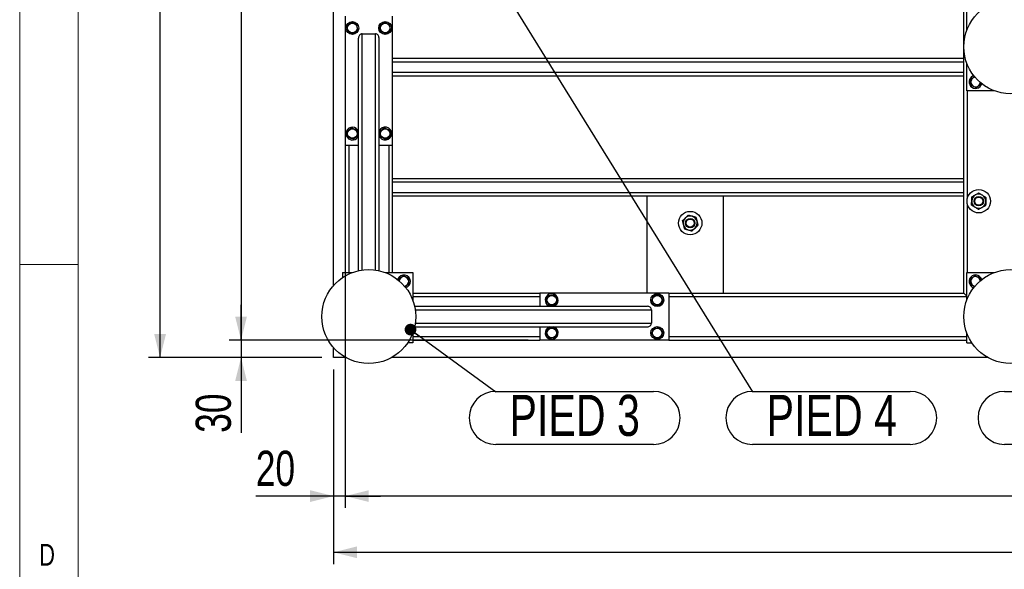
# Model space of a CAD drawing. Header units: millimetres. Extents: x 5 to 589, y 5 to 415.
# Tile 18 of 115: x 5 to 89, y 234 to 281. Entities that reach past the tile are written whole.
import ezdxf

# ---------------------------------------------------------------- set-up
doc = ezdxf.new("R2010")
doc.units = ezdxf.units.MM
doc.layers.add('COTES', color=1, linetype='Continuous')
doc.layers.add('NOTES', color=6, linetype='Continuous')
doc.layers.add('TRAIT-FORT', color=4, linetype='Continuous', lineweight=25)
doc.styles.add('SLDTEXTSTYLE0', font='TXT', dxfattribs={"width": 0.75})
doc.dimstyles.new('SLDDIMSTYLE0', dxfattribs={"dimtxt": 3, "dimasz": 2, "dimexe": 0, "dimexo": 0.0625, "dimgap": 0.75, "dimtad": 1, "dimlfac": 20, "dimrnd": 1e-09, "dimzin": 12, "dimdsep": 46, "dimtxsty": 'SLDTEXTSTYLE0', "dimsah": 1, "dimcen": 0.09, "dimadec": 0, "dimazin": 3, "dimtfac": 1, "dimtofl": 0, "dimtmove": 0, "dimatfit": 3, "dimfxl": 1, "dimfrac": 2, "dimtolj": 1, "dimtzin": 12, "dimarcsym": 0})
doc.dimstyles.new('SLDDIMSTYLE1', dxfattribs={"dimtxt": 3, "dimasz": 2, "dimexe": 0, "dimexo": 0.0625, "dimgap": 0.75, "dimtad": 1, "dimlfac": 20, "dimrnd": 1e-09, "dimzin": 12, "dimdsep": 46, "dimtxsty": 'SLDTEXTSTYLE0', "dimsah": 1, "dimcen": 0.09, "dimadec": 0, "dimazin": 3, "dimtfac": 1, "dimtmove": 0, "dimatfit": 0, "dimfxl": 1, "dimfrac": 2, "dimtolj": 1, "dimtzin": 12, "dimarcsym": 0})
doc.dimstyles.new('SLDDIMSTYLE3', dxfattribs={"dimtxt": 0.18, "dimasz": 1, "dimexe": 0, "dimexo": 0.0625, "dimgap": 0, "dimtad": 0, "dimtih": 1, "dimtoh": 1, "dimdec": 0, "dimrnd": 1e-09, "dimzin": 0, "dimdsep": 46, "dimtxsty": 'Standard', "dimblk1": 'DOT', "dimblk2": 'DOT', "dimsah": 1, "dimcen": 0.09, "dimadec": 0, "dimazin": 0, "dimtfac": 1, "dimtdec": 0, "dimtofl": 0, "dimtmove": 0, "dimatfit": 3, "dimldrblk": 'DOT', "dimfxl": 1, "dimfrac": 2, "dimtolj": 1, "dimtzin": 0, "dimarcsym": 0})

# ---------------------------------------------------------------- blocks, each defined once
blk = doc.blocks.new('_D_6')
at = {"layer": 'COTES', "color": 1, "transparency": 16777216}
for p, q in [((31.77, 397.052), (22.877, 397.052)), ((23.877, 397.052), (23.877, 253.552)), ((48.37, 253.552), (22.877, 253.552))]:
    blk.add_line(p, q, dxfattribs=at)
for points in [[(23.877, 397.052), (23.377, 395.052), (24.377, 395.052)], [(23.877, 253.552), (24.377, 255.552), (23.377, 255.552)]]:
    blk.add_solid(points, dxfattribs=at)
at = {"layer": 'COTES', "color": 1, "transparency": 16777216, "char_height": 3, "attachment_point": 1, "rotation": 90, "style": 'SLDTEXTSTYLE0'}
for s, insert in [('Cadre', (20.009, 324.042)), ('2870', (20.009, 314.05))]:
    blk.add_mtext(s, dxfattribs=dict(at, insert=insert))
blk = doc.blocks.new('_D_7')
at = {"layer": 'COTES', "color": 1, "transparency": 16777216}
for p, q in [((30.77, 398.552), (15.973, 398.552)), ((16.973, 252.052), (16.973, 398.552)), ((30.77, 252.052), (15.973, 252.052))]:
    blk.add_line(p, q, dxfattribs=at)
for points in [[(16.973, 398.552), (16.473, 396.552), (17.473, 396.552)], [(16.973, 252.052), (17.473, 254.052), (16.473, 254.052)]]:
    blk.add_solid(points, dxfattribs=at)
at = {"layer": 'COTES', "color": 1, "transparency": 16777216, "char_height": 3, "attachment_point": 1, "rotation": 90, "style": 'SLDTEXTSTYLE0'}
for s, insert in [('Toles', (13.106, 325.667)), ('2930', (13.106, 315.675))]:
    blk.add_mtext(s, dxfattribs=dict(at, insert=insert))
blk = doc.blocks.new('_D_9')
at = {"layer": 'COTES', "color": 1, "transparency": 16777216}
for p, q in [((23.877, 253.552), (23.877, 256.552)), ((48.37, 253.552), (22.877, 253.552)), ((23.877, 253.552), (23.877, 252.052)), ((30.77, 252.052), (22.877, 252.052)), ((23.877, 252.052), (23.877, 245.641))]:
    blk.add_line(p, q, dxfattribs=at)
for points in [[(23.877, 253.552), (24.377, 255.552), (23.377, 255.552)], [(23.877, 252.052), (23.377, 250.052), (24.377, 250.052)]]:
    blk.add_solid(points, dxfattribs=at)
at = {"layer": 'COTES', "color": 1, "transparency": 16777216, "insert": (20.009, 245.641), "char_height": 3, "attachment_point": 1, "rotation": 90, "style": 'SLDTEXTSTYLE0'}
blk.add_mtext('30', dxfattribs=at)
blk = doc.blocks.new('_D_10')
at = {"layer": 'COTES', "color": 1, "transparency": 16777216}
for p, q in [((32.77, 269.152), (32.77, 239.247)), ((31.77, 251.052), (31.77, 239.247)), ((31.77, 240.247), (25.137, 240.247)), ((32.77, 240.247), (31.77, 240.247)), ((32.77, 240.247), (35.77, 240.247))]:
    blk.add_line(p, q, dxfattribs=at)
for points in [[(31.77, 240.247), (29.77, 240.747), (29.77, 239.747)], [(32.77, 240.247), (34.77, 239.747), (34.77, 240.747)]]:
    blk.add_solid(points, dxfattribs=at)
at = {"layer": 'COTES', "color": 1, "transparency": 16777216, "insert": (25.137, 244.115), "char_height": 3, "attachment_point": 1, "style": 'SLDTEXTSTYLE0'}
blk.add_mtext('20', dxfattribs=at)
blk = doc.blocks.new('_D_11')
at = {"layer": 'COTES', "color": 1, "transparency": 16777216}
for p, q in [((31.77, 251.052), (31.77, 234.455)), ((368.52, 251.052), (368.52, 234.455)), ((31.77, 235.455), (368.52, 235.455))]:
    blk.add_line(p, q, dxfattribs=at)
for points in [[(31.77, 235.455), (33.77, 234.955), (33.77, 235.955)], [(368.52, 235.455), (366.52, 235.955), (366.52, 234.955)]]:
    blk.add_solid(points, dxfattribs=at)
at = {"layer": 'COTES', "color": 1, "transparency": 16777216, "char_height": 3, "attachment_point": 1, "style": 'SLDTEXTSTYLE0'}
for s, insert in [('6735', (190.518, 239.322)), ('Toles', (200.51, 239.322))]:
    blk.add_mtext(s, dxfattribs=dict(at, insert=insert))
blk = doc.blocks.new('_D_13')
at = {"layer": 'COTES', "color": 1, "transparency": 16777216}
for p, q in [((32.77, 269.152), (32.77, 239.247)), ((367.02, 269.152), (367.02, 239.247)), ((367.02, 240.247), (32.77, 240.247))]:
    blk.add_line(p, q, dxfattribs=at)
for points in [[(32.77, 240.247), (34.77, 239.747), (34.77, 240.747)], [(367.02, 240.247), (365.02, 240.747), (365.02, 239.747)]]:
    blk.add_solid(points, dxfattribs=at)
at = {"layer": 'COTES', "color": 1, "transparency": 16777216, "char_height": 3, "attachment_point": 1, "style": 'SLDTEXTSTYLE0'}
for s, insert in [('Cadre', (198.635, 244.115)), ('6685', (188.643, 244.115))]:
    blk.add_mtext(s, dxfattribs=dict(at, insert=insert))
blk = doc.blocks.new('SW_NOTE_9')
at = {"layer": 'NOTES', "color": 0}
for p, q in [((0, 0.046), (13.585, 0.046)), ((13.585, -4.482), (0, -4.482))]:
    blk.add_line(p, q, dxfattribs=at)
for centre, start, end in [((0, -2.218), 90, 270), ((13.585, -2.218), 270, 90)]:
    blk.add_arc(centre, 2.264, start, end, dxfattribs=at)
at = {"layer": 'NOTES', "color": 0, "insert": (6.809, -0.25), "char_height": 3.5, "attachment_point": 2, "style": 'SLDTEXTSTYLE0'}
blk.add_mtext('PIED 1', dxfattribs=at)
blk = doc.blocks.new('SW_NOTE_10')
at = {"layer": 'NOTES', "color": 0}
for p, q in [((0, 0.046), (13.459, 0.046)), ((13.459, -4.482), (0, -4.482))]:
    blk.add_line(p, q, dxfattribs=at)
for centre, start, end in [((0, -2.218), 90, 270), ((13.459, -2.218), 270, 90)]:
    blk.add_arc(centre, 2.264, start, end, dxfattribs=at)
at = {"layer": 'NOTES', "color": 0, "insert": (6.732, -0.25), "char_height": 3.5, "attachment_point": 2, "style": 'SLDTEXTSTYLE0'}
blk.add_mtext('PIED 3', dxfattribs=at)
blk = doc.blocks.new('_DOT')
at = {"color": 0, "linetype": 'ByBlock', "lineweight": -2}
blk.add_line((-0.5, 0), (-1, 0), dxfattribs=at)
at = {"color": 0, "linetype": 'ByBlock', "const_width": 0.5}
blk.add_lwpolyline([(-0.25, 0, 1), (0.25, 0, 1)], format="xyb", close=True, dxfattribs=at)
blk = doc.blocks.new('SW_NOTE_19')
at = {"layer": 'NOTES', "color": 0}
for p, q in [((0, 0.046), (13.459, 0.046)), ((13.459, -4.482), (0, -4.482))]:
    blk.add_line(p, q, dxfattribs=at)
for centre, start, end in [((0, -2.218), 90, 270), ((13.459, -2.218), 270, 90)]:
    blk.add_arc(centre, 2.264, start, end, dxfattribs=at)
at = {"layer": 'NOTES', "color": 0, "insert": (6.772, -0.25), "char_height": 3.5, "attachment_point": 2, "style": 'SLDTEXTSTYLE0'}
blk.add_mtext('PIED 4', dxfattribs=at)

msp = doc.modelspace()

# ---------------------------------------------------------------- linework, layer by layer
at = {"color": 7, "linetype": 'Continuous', "lineweight": 18}
for p, q in [((5, 415), (5, 5)), ((10, 410), (10, 10)), ((10, 260), (5, 260))]:
    msp.add_line(p, q, dxfattribs=at)
at = {"layer": 'TRAIT-FORT', "color": 4, "linetype": 'Continuous', "lineweight": 25}
for p, q in [((85.52027, 257.55196), (85.52027, 296.55196)), ((31.77027, 258.19771), (31.77027, 295.90621)), ((85.77027, 279.9439), (85.77027, 282.30196)), ((32.77027, 281.15196), (32.77027, 270.15196)), ((36.77027, 281.15196), (36.77027, 270.15196)), ((34.19527, 279.65196), (35.34527, 279.65196)), ((34.19527, 259.51042), (34.19527, 279.65196)), ((35.34527, 259.51042), (35.34527, 279.65196)), ((33.89527, 259.45508), (33.89527, 279.29637)), ((35.64527, 259.45508), (35.64527, 279.29637)), ((85.52027, 277.55196), (36.77027, 277.55196)), ((85.52027, 277.25196), (36.77027, 277.25196)), ((85.77027, 274.80196), (85.77027, 277.16002)), ((85.52027, 276.35196), (36.77027, 276.35196)), ((85.52027, 276.05196), (36.77027, 276.05196)), ((86.97231, 275.36095), (86.9563, 275.48962)), ((88.12832, 274.80196), (85.77027, 274.80196)), ((85.82027, 265.63739), (85.82027, 274.80196)), ((35.66222, 271.36264), (35.64527, 271.3159)), ((32.77027, 270.15196), (33.89527, 270.15196)), ((32.77027, 270.15196), (32.77027, 259.30196)), ((33.07027, 270.15196), (33.07027, 259.30196)), ((35.64527, 270.15196), (36.77027, 270.15196)), ((36.47027, 270.15196), (36.47027, 259.30196)), ((36.77027, 270.15196), (36.77027, 259.30196)), ((85.52027, 267.30196), (36.77027, 267.30196)), ((85.52027, 267.00196), (36.77027, 267.00196)), ((85.52027, 266.10196), (36.77027, 266.10196)), ((85.52027, 265.80196), (36.77027, 265.80196)), ((58.52027, 257.55196), (58.52027, 265.80196)), ((65.02027, 257.55196), (65.02027, 265.80196)), ((85.82027, 259.30196), (85.82027, 265.14021)), ((32.52027, 259.30196), (33.37832, 259.30196)), ((32.52027, 259.30196), (32.52027, 258.85915)), ((36.16221, 259.30196), (38.52027, 259.30196)), ((37.26222, 258.76264), (37.23765, 258.68914)), ((38.52027, 259.30196), (38.52027, 256.9439)), ((85.77027, 259.30196), (88.12832, 259.30196)), ((85.77027, 256.9439), (85.77027, 259.30196)), ((38.52027, 257.55196), (49.37027, 257.55196)), ((38.52027, 257.25196), (49.37027, 257.25196)), ((49.37027, 257.55196), (49.37027, 256.42696)), ((60.37027, 257.55196), (49.37027, 257.55196)), ((60.37027, 257.55196), (60.37027, 253.55196)), ((60.37027, 257.55196), (85.52027, 257.55196)), ((60.37027, 257.25196), (85.77027, 257.25196)), ((85.77027, 257.30196), (85.52027, 257.55196)), ((85.52027, 257.55196), (85.77027, 257.30196)), ((38.67339, 256.42696), (58.51467, 256.42696)), ((38.72872, 256.12696), (58.87027, 256.12696)), ((58.87027, 256.12696), (58.87027, 254.97696)), ((38.67339, 254.67696), (58.51467, 254.67696)), ((38.72872, 254.97696), (58.87027, 254.97696)), ((49.37027, 254.67696), (49.37027, 253.55196)), ((50.58094, 254.66001), (50.5342, 254.67696)), ((38.52027, 254.16002), (38.52027, 253.30196)), ((38.52027, 253.85196), (49.37027, 253.85196)), ((60.37027, 253.85196), (85.77027, 253.85196)), ((85.77027, 253.30196), (85.77027, 254.16002)), ((31.77027, 252.05196), (31.77027, 252.90621)), ((38.52027, 253.30196), (38.07745, 253.30196)), ((38.52027, 253.55196), (49.37027, 253.55196)), ((60.37027, 253.55196), (49.37027, 253.55196)), ((60.37027, 253.55196), (85.77027, 253.55196)), ((85.77027, 253.30196), (86.21308, 253.30196)), ((32.83377, 252.05196), (31.77027, 252.05196)), ((87.58377, 252.05196), (36.70676, 252.05196))]:
    msp.add_line(p, q, dxfattribs=at)
for centre, radius in [((89.52027, 278.55196), 4), ((33.37027, 280.15196), 0.55), ((33.37027, 280.15196), 0.40375), ((36.17027, 280.15196), 0.55), ((36.17027, 280.15196), 0.40375), ((33.37027, 271.15196), 0.40375), ((36.17027, 271.15196), 0.40375), ((86.78887, 265.3888), 1), ((86.78887, 265.3888), 0.4), ((86.78887, 265.3888), 0.345), ((62.18108, 263.52154), 1), ((62.18108, 263.52154), 0.4), ((62.18108, 263.52154), 0.345), ((34.77027, 255.55196), 4), ((89.52027, 255.55196), 4), ((50.37027, 256.95196), 0.40375), ((59.37027, 256.95196), 0.55), ((59.37027, 256.95196), 0.40375), ((50.37027, 254.15196), 0.40375), ((59.37027, 254.15196), 0.55), ((59.37027, 254.15196), 0.40375)]:
    msp.add_circle(centre, radius, dxfattribs=at)
for centre, radius, start, end in [((86.52027, 275.55196), 0.55, 157.4773264, 344.5565541), ((86.52027, 275.55196), 0.55, 105.4434433, 157.4773264), ((86.52027, 275.55196), 0.40375, 95.8783229, 187.0937795), ((86.52027, 275.55196), 0.40375, 187.0937795, 354.1216681), ((33.37027, 271.15196), 0.55, 157.4773264, 342.6585572), ((33.37027, 271.15196), 0.55, 17.3414428, 157.4773264), ((36.17027, 271.15196), 0.55, 197.3414428, 157.4773264), ((86.78887, 265.3888), 0.6, 178.2322245, 238.2322245), ((86.78887, 265.3888), 0.6, 118.2322245, 178.2322245), ((86.78887, 265.3888), 0.6, 58.2322245, 118.2322245), ((86.78887, 265.3888), 0.6, 298.2322245, 358.2322245), ((86.78887, 265.3888), 0.6, 358.2322245, 58.2322245), ((86.78887, 265.3888), 0.6, 238.2322245, 298.2322245), ((62.18108, 263.52154), 0.6, 134.3291347, 194.3291347), ((62.18108, 263.52154), 0.6, 74.3291347, 134.3291347), ((62.18108, 263.52154), 0.6, 14.3291347, 74.3291347), ((62.18108, 263.52154), 0.6, 314.3291347, 14.3291347), ((62.18108, 263.52154), 0.6, 194.3291347, 254.3291347), ((62.18108, 263.52154), 0.6, 254.3291347, 314.3291347), ((37.77027, 258.55196), 0.55, 284.2672678, 157.4773264), ((37.77027, 258.55196), 0.40375, 275.7967076, 174.2032765), ((86.52027, 258.55196), 0.55, 157.4773264, 254.5884702), ((86.52027, 258.55196), 0.55, 15.411542, 157.4773264), ((86.52027, 258.55196), 0.40375, 3.8848841, 187.0937795), ((86.52027, 258.55196), 0.40375, 187.0937795, 265.6992021), ((50.37027, 256.95196), 0.55, 67.4773264, 252.6585572), ((50.37027, 256.95196), 0.55, 287.3414428, 67.4773264), ((50.37027, 254.15196), 0.55, 107.3414428, 67.4773264)]:
    msp.add_arc(centre, radius, start, end, dxfattribs=at)
for centre, major_axis, start_param, end_param in [((34.19527, 279.29637), (0, 0.35559), 0, 1.57079633), ((35.34527, 279.29637), (0, 0.35559), 4.71238898, 6.28318531), ((58.51467, 256.12696), (0.35559, 0), 0, 1.57079633), ((58.51467, 254.97696), (0.35559, 0), 4.71238898, 6.28318531)]:
    msp.add_ellipse(centre, major_axis=major_axis, ratio=0.84366149, start_param=start_param, end_param=end_param, dxfattribs=at)
for points, knots in [([(33.30966, 280.63895), (33.27569, 280.61326), (33.207, 280.56133), (33.10523, 280.48438), (33.00795, 280.41082), (32.94831, 280.36573), (32.91822, 280.34297)], [0, 0, 0, 0, 0.26460494, 0.53494775, 0.76534313, 1, 1, 1, 1]), ([(33.30966, 280.63895), (33.3489, 280.62237), (33.42822, 280.58886), (33.54574, 280.5392), (33.65808, 280.49173), (33.72696, 280.46262), (33.76171, 280.44794)], [0, 0, 0, 0, 0.26460494, 0.53494775, 0.76534313, 1, 1, 1, 1]), ([(36.10966, 280.63895), (36.07569, 280.61326), (36.007, 280.56133), (35.90523, 280.48438), (35.80795, 280.41082), (35.74831, 280.36573), (35.71822, 280.34297)], [0, 0, 0, 0, 0.26460494, 0.53494775, 0.76534313, 1, 1, 1, 1]), ([(36.10966, 280.63895), (36.1489, 280.62237), (36.22822, 280.58886), (36.34574, 280.5392), (36.45808, 280.49173), (36.52696, 280.46262), (36.56171, 280.44794)], [0, 0, 0, 0, 0.26460494, 0.53494775, 0.76534313, 1, 1, 1, 1]), ([(32.97882, 279.85598), (32.97111, 279.91794), (32.95836, 280.02041), (32.93986, 280.16904), (32.92742, 280.26904), (32.92026, 280.32655), (32.91822, 280.34297)], [0, 0, 0, 0, 0.385549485, 0.637641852, 0.896546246, 1, 1, 1, 1]), ([(33.43087, 279.66497), (33.39164, 279.68155), (33.31231, 279.71506), (33.19479, 279.76472), (33.08245, 279.81219), (33.01357, 279.8413), (32.97882, 279.85598)], [0, 0, 0, 0, 0.26460494, 0.53494775, 0.76534313, 1, 1, 1, 1]), ([(33.43087, 279.66497), (33.46484, 279.69066), (33.53353, 279.74259), (33.6353, 279.81954), (33.73258, 279.8931), (33.79222, 279.93819), (33.82231, 279.96095)], [0, 0, 0, 0, 0.26460494, 0.53494775, 0.76534313, 1, 1, 1, 1]), ([(33.82231, 279.96095), (33.8146, 280.02291), (33.80185, 280.12538), (33.78335, 280.27401), (33.77091, 280.37401), (33.76375, 280.43152), (33.76171, 280.44794)], [0, 0, 0, 0, 0.38554949, 0.63764185, 0.89654625, 1, 1, 1, 1]), ([(35.77882, 279.85598), (35.77111, 279.91794), (35.75836, 280.02041), (35.73986, 280.16904), (35.72742, 280.26904), (35.72026, 280.32655), (35.71822, 280.34297)], [0, 0, 0, 0, 0.385549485, 0.637641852, 0.896546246, 1, 1, 1, 1]), ([(36.23087, 279.66497), (36.19164, 279.68155), (36.11231, 279.71506), (35.99479, 279.76472), (35.88245, 279.81219), (35.81357, 279.8413), (35.77882, 279.85598)], [0, 0, 0, 0, 0.26460494, 0.53494775, 0.76534313, 1, 1, 1, 1]), ([(36.23087, 279.66497), (36.26484, 279.69066), (36.33353, 279.74259), (36.4353, 279.81954), (36.53258, 279.8931), (36.59222, 279.93819), (36.62231, 279.96095)], [0, 0, 0, 0, 0.26460494, 0.53494775, 0.76534313, 1, 1, 1, 1]), ([(36.62231, 279.96095), (36.6146, 280.02291), (36.60185, 280.12538), (36.58335, 280.27401), (36.57091, 280.37401), (36.56375, 280.43152), (36.56171, 280.44794)], [0, 0, 0, 0, 0.38554949, 0.63764185, 0.89654625, 1, 1, 1, 1]), ([(86.43212, 276.01813), (86.40725, 275.99932), (86.34764, 275.95425), (86.25521, 275.88436), (86.15796, 275.81082), (86.09831, 275.76573), (86.06822, 275.74297)], [0, 0, 0, 0, 0.20832869, 0.49935953, 0.74738596, 1, 1, 1, 1]), ([(86.12882, 275.25598), (86.12111, 275.31794), (86.10836, 275.42041), (86.08986, 275.56904), (86.07742, 275.66904), (86.07026, 275.72655), (86.06822, 275.74297)], [0, 0, 0, 0, 0.385549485, 0.637641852, 0.896546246, 1, 1, 1, 1]), ([(86.58087, 275.06497), (86.54164, 275.08155), (86.46231, 275.11506), (86.34479, 275.16472), (86.23245, 275.21219), (86.16357, 275.2413), (86.12882, 275.25598)], [0, 0, 0, 0, 0.26460494, 0.53494775, 0.76534313, 1, 1, 1, 1]), ([(86.58087, 275.06497), (86.61484, 275.09066), (86.68353, 275.14259), (86.7853, 275.21954), (86.88258, 275.2931), (86.94222, 275.33819), (86.97231, 275.36095)], [0, 0, 0, 0, 0.26460494, 0.53494775, 0.76534313, 1, 1, 1, 1]), ([(33.30966, 271.63895), (33.27569, 271.61326), (33.207, 271.56133), (33.10523, 271.48438), (33.00795, 271.41082), (32.94831, 271.36573), (32.91822, 271.34297)], [0, 0, 0, 0, 0.26460494, 0.53494775, 0.76534313, 1, 1, 1, 1]), ([(32.97882, 270.85598), (32.97111, 270.91794), (32.95836, 271.02041), (32.93986, 271.16904), (32.92742, 271.26904), (32.92026, 271.32655), (32.91822, 271.34297)], [0, 0, 0, 0, 0.385549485, 0.637641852, 0.896546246, 1, 1, 1, 1]), ([(33.30966, 271.63895), (33.3489, 271.62237), (33.42822, 271.58886), (33.54574, 271.5392), (33.65808, 271.49173), (33.72696, 271.46262), (33.76171, 271.44794)], [0, 0, 0, 0, 0.26460494, 0.53494775, 0.76534313, 1, 1, 1, 1]), ([(33.82231, 270.96095), (33.8146, 271.02291), (33.80185, 271.12538), (33.78335, 271.27401), (33.77091, 271.37401), (33.76375, 271.43152), (33.76171, 271.44794)], [0, 0, 0, 0, 0.38554949, 0.63764185, 0.89654625, 1, 1, 1, 1]), ([(36.10966, 271.63895), (36.07569, 271.61326), (36.007, 271.56133), (35.90523, 271.48438), (35.80795, 271.41082), (35.74831, 271.36573), (35.71822, 271.34297)], [0, 0, 0, 0, 0.26460494, 0.53494775, 0.76534313, 1, 1, 1, 1]), ([(35.77882, 270.85598), (35.77111, 270.91794), (35.75836, 271.02041), (35.73986, 271.16904), (35.72742, 271.26904), (35.72026, 271.32655), (35.71822, 271.34297)], [0, 0, 0, 0, 0.385549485, 0.637641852, 0.896546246, 1, 1, 1, 1]), ([(36.10966, 271.63895), (36.1489, 271.62237), (36.22822, 271.58886), (36.34574, 271.5392), (36.45808, 271.49173), (36.52696, 271.46262), (36.56171, 271.44794)], [0, 0, 0, 0, 0.26460494, 0.53494775, 0.76534313, 1, 1, 1, 1]), ([(36.62231, 270.96095), (36.6146, 271.02291), (36.60185, 271.12538), (36.58335, 271.27401), (36.57091, 271.37401), (36.56375, 271.43152), (36.56171, 271.44794)], [0, 0, 0, 0, 0.38554949, 0.63764185, 0.89654625, 1, 1, 1, 1]), ([(33.43087, 270.66497), (33.39164, 270.68155), (33.31231, 270.71506), (33.19479, 270.76472), (33.08245, 270.81219), (33.01357, 270.8413), (32.97882, 270.85598)], [0, 0, 0, 0, 0.26460494, 0.53494775, 0.76534313, 1, 1, 1, 1]), ([(33.43087, 270.66497), (33.46484, 270.69066), (33.53353, 270.74259), (33.6353, 270.81954), (33.73258, 270.8931), (33.79222, 270.93819), (33.82231, 270.96095)], [0, 0, 0, 0, 0.26460494, 0.53494775, 0.76534313, 1, 1, 1, 1]), ([(36.23087, 270.66497), (36.19164, 270.68155), (36.11231, 270.71506), (35.99479, 270.76472), (35.88245, 270.81219), (35.81357, 270.8413), (35.77882, 270.85598)], [0, 0, 0, 0, 0.26460494, 0.53494775, 0.76534313, 1, 1, 1, 1]), ([(36.23087, 270.66497), (36.26484, 270.69066), (36.33353, 270.74259), (36.4353, 270.81954), (36.53258, 270.8931), (36.59222, 270.93819), (36.62231, 270.96095)], [0, 0, 0, 0, 0.26460494, 0.53494775, 0.76534313, 1, 1, 1, 1]), ([(86.17847, 265.06106), (86.1792, 265.08451), (86.18065, 265.13152), (86.18294, 265.20566), (86.18533, 265.28315), (86.18743, 265.35114), (86.18871, 265.3928), (86.18916, 265.40731)], [0, 0, 0, 0, 0.215517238, 0.432226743, 0.654458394, 0.879689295, 1, 1, 1, 1]), ([(86.18916, 265.40731), (86.19009, 265.43741), (86.19197, 265.49826), (86.1947, 265.58682), (86.19734, 265.67245), (86.19901, 265.72644), (86.19985, 265.75355)], [0, 0, 0, 0, 0.24957685, 0.50436193, 0.75104582, 1, 1, 1, 1]), ([(86.50505, 265.91742), (86.47851, 265.90317), (86.42488, 265.87437), (86.34681, 265.83246), (86.27133, 265.79193), (86.22375, 265.76638), (86.19985, 265.75355)], [0, 0, 0, 0, 0.24957685, 0.50436193, 0.75104582, 1, 1, 1, 1]), ([(86.81025, 266.08129), (86.78958, 266.07019), (86.74814, 266.04794), (86.68279, 266.01286), (86.61448, 265.97618), (86.55455, 265.944), (86.51783, 265.92428), (86.50505, 265.91742)], [0, 0, 0, 0, 0.215517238, 0.432226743, 0.654458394, 0.879689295, 1, 1, 1, 1]), ([(86.81025, 266.08129), (86.82734, 266.0707), (86.86159, 266.0495), (86.92669, 266.00918), (87.00746, 265.95917), (87.07204, 265.91917), (87.10476, 265.89891)], [0, 0, 0, 0, 0.18501599, 0.37074143, 0.68116385, 1, 1, 1, 1]), ([(87.10476, 265.89891), (87.10982, 265.89578), (87.15091, 265.87033), (87.22916, 265.82188), (87.32211, 265.76432), (87.37755, 265.72998), (87.39928, 265.71653)], [0, 0, 0, 0, 0.04940377, 0.40100021, 0.76531448, 1, 1, 1, 1]), ([(87.38859, 265.37029), (87.38766, 265.34018), (87.38578, 265.27934), (87.38305, 265.19077), (87.38041, 265.10514), (87.37874, 265.05116), (87.3779, 265.02404)], [0, 0, 0, 0, 0.24957685, 0.50436193, 0.75104582, 1, 1, 1, 1]), ([(87.39928, 265.71653), (87.39855, 265.69309), (87.3971, 265.64607), (87.39481, 265.57194), (87.39242, 265.49444), (87.39032, 265.42645), (87.38904, 265.38479), (87.38859, 265.37029)], [0, 0, 0, 0, 0.21551724, 0.43222674, 0.65445839, 0.87968929, 1, 1, 1, 1]), ([(86.17847, 265.06106), (86.19556, 265.05048), (86.22981, 265.02927), (86.28007, 264.99815), (86.32865, 264.96807), (86.37558, 264.939), (86.42383, 264.90913), (86.45656, 264.88886), (86.47299, 264.87868)], [0, 0, 0, 0, 0.18491158, 0.37053221, 0.5253481, 0.68099717, 0.8398193, 1, 1, 1, 1]), ([(86.47299, 264.87868), (86.47805, 264.87555), (86.51914, 264.8501), (86.59739, 264.80165), (86.69034, 264.74409), (86.74578, 264.70976), (86.7675, 264.69631)], [0, 0, 0, 0, 0.049403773, 0.401000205, 0.765314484, 1, 1, 1, 1]), ([(86.7675, 264.69631), (86.78817, 264.7074), (86.82961, 264.72965), (86.89496, 264.76474), (86.96327, 264.80142), (87.0232, 264.83359), (87.05992, 264.85331), (87.0727, 264.86017)], [0, 0, 0, 0, 0.21551724, 0.43222674, 0.65445839, 0.87968929, 1, 1, 1, 1]), ([(87.0727, 264.86017), (87.09924, 264.87442), (87.15287, 264.90322), (87.23094, 264.94513), (87.30642, 264.98566), (87.354, 265.01121), (87.3779, 265.02404)], [0, 0, 0, 0, 0.24957685, 0.50436193, 0.75104582, 1, 1, 1, 1]), ([(61.51401, 263.70868), (61.53079, 263.72507), (61.56444, 263.75794), (61.61749, 263.80977), (61.67295, 263.86394), (61.72161, 263.91148), (61.75143, 263.9406), (61.76181, 263.95074)], [0, 0, 0, 0, 0.215517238, 0.432226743, 0.654458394, 0.879689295, 1, 1, 1, 1]), ([(61.51401, 263.70868), (61.51898, 263.6892), (61.52895, 263.65018), (61.54358, 263.5929), (61.55772, 263.53754), (61.57139, 263.48405), (61.58543, 263.42907), (61.59496, 263.39177), (61.59974, 263.37305)], [0, 0, 0, 0, 0.18491158, 0.37053221, 0.5253481, 0.68099717, 0.8398193, 1, 1, 1, 1]), ([(61.76181, 263.95074), (61.78336, 263.97179), (61.8269, 264.01433), (61.89028, 264.07624), (61.95157, 264.13611), (61.9902, 264.17385), (62.00961, 264.19281)], [0, 0, 0, 0, 0.249576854, 0.504361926, 0.75104582, 1, 1, 1, 1]), ([(62.34314, 264.09924), (62.31414, 264.10737), (62.25553, 264.12382), (62.17022, 264.14775), (62.08773, 264.17089), (62.03573, 264.18548), (62.00961, 264.19281)], [0, 0, 0, 0, 0.24957685, 0.50436193, 0.75104582, 1, 1, 1, 1]), ([(62.67668, 264.00567), (62.65409, 264.012), (62.6088, 264.02471), (62.53739, 264.04474), (62.46274, 264.06569), (62.39724, 264.08406), (62.35711, 264.09532), (62.34314, 264.09924)], [0, 0, 0, 0, 0.21551724, 0.43222674, 0.65445839, 0.87968929, 1, 1, 1, 1]), ([(62.67668, 264.00567), (62.68165, 263.98619), (62.69162, 263.94716), (62.71057, 263.87296), (62.73408, 263.78093), (62.75288, 263.70733), (62.76241, 263.67004)], [0, 0, 0, 0, 0.18501599, 0.37074143, 0.68116385, 1, 1, 1, 1]), ([(62.76241, 263.67004), (62.76388, 263.66427), (62.77584, 263.61744), (62.79862, 263.52827), (62.82568, 263.42234), (62.84182, 263.35916), (62.84814, 263.3344)], [0, 0, 0, 0, 0.049403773, 0.401000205, 0.765314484, 1, 1, 1, 1]), ([(61.59974, 263.37305), (61.60122, 263.36728), (61.61318, 263.32045), (61.63595, 263.23128), (61.66301, 263.12535), (61.67915, 263.06217), (61.68548, 263.03741)], [0, 0, 0, 0, 0.04940377, 0.40100021, 0.76531448, 1, 1, 1, 1]), ([(61.68548, 263.03741), (61.70806, 263.03108), (61.75335, 263.01837), (61.82476, 262.99834), (61.89941, 262.97739), (61.96491, 262.95902), (62.00504, 262.94776), (62.01901, 262.94384)], [0, 0, 0, 0, 0.21551724, 0.43222674, 0.65445839, 0.87968929, 1, 1, 1, 1]), ([(62.01901, 262.94384), (62.04801, 262.93571), (62.10662, 262.91926), (62.19193, 262.89533), (62.27442, 262.87219), (62.32642, 262.8576), (62.35254, 262.85027)], [0, 0, 0, 0, 0.24957685, 0.50436193, 0.75104582, 1, 1, 1, 1]), ([(62.60034, 263.09234), (62.5788, 263.07129), (62.53525, 263.02875), (62.47187, 262.96684), (62.41058, 262.90697), (62.37195, 262.86923), (62.35254, 262.85027)], [0, 0, 0, 0, 0.24957685, 0.50436193, 0.75104582, 1, 1, 1, 1]), ([(62.84814, 263.3344), (62.83136, 263.31801), (62.79771, 263.28514), (62.74466, 263.23331), (62.6892, 263.17914), (62.64054, 263.1316), (62.61072, 263.10248), (62.60034, 263.09234)], [0, 0, 0, 0, 0.21551724, 0.43222674, 0.65445839, 0.87968929, 1, 1, 1, 1]), ([(37.70966, 259.03895), (37.67569, 259.01326), (37.607, 258.96133), (37.50523, 258.88438), (37.40795, 258.81082), (37.34831, 258.76573), (37.31822, 258.74297)], [0, 0, 0, 0, 0.26460494, 0.53494775, 0.76534313, 1, 1, 1, 1]), ([(37.33329, 258.62183), (37.3303, 258.64589), (37.3252, 258.68684), (37.32026, 258.72658), (37.31822, 258.74297)], [0, 0, 0, 0, 0.58756698, 1, 1, 1, 1]), ([(37.70966, 259.03895), (37.7489, 259.02237), (37.82822, 258.98886), (37.94574, 258.9392), (38.05808, 258.89173), (38.12696, 258.86262), (38.16171, 258.84794)], [0, 0, 0, 0, 0.26460494, 0.53494775, 0.76534313, 1, 1, 1, 1]), ([(38.22231, 258.36095), (38.2146, 258.42291), (38.20185, 258.52538), (38.18335, 258.67401), (38.17091, 258.77401), (38.16375, 258.83152), (38.16171, 258.84794)], [0, 0, 0, 0, 0.38554949, 0.63764185, 0.89654625, 1, 1, 1, 1]), ([(86.45966, 259.03895), (86.42569, 259.01326), (86.357, 258.96133), (86.25523, 258.88438), (86.15795, 258.81082), (86.09831, 258.76573), (86.06822, 258.74297)], [0, 0, 0, 0, 0.26460494, 0.53494775, 0.76534313, 1, 1, 1, 1]), ([(86.12882, 258.25598), (86.12111, 258.31794), (86.10836, 258.42041), (86.08986, 258.56904), (86.07742, 258.66904), (86.07026, 258.72655), (86.06822, 258.74297)], [0, 0, 0, 0, 0.38554949, 0.63764185, 0.89654625, 1, 1, 1, 1]), ([(86.45966, 259.03895), (86.4989, 259.02237), (86.57822, 258.98886), (86.69574, 258.9392), (86.80808, 258.89173), (86.87696, 258.86262), (86.91171, 258.84794)], [0, 0, 0, 0, 0.26460494, 0.53494775, 0.76534313, 1, 1, 1, 1]), ([(86.94252, 258.6004), (86.93952, 258.62447), (86.93121, 258.69122), (86.92091, 258.77401), (86.91375, 258.83152), (86.91171, 258.84794)], [0, 0, 0, 0, 0.28721744, 0.79649959, 1, 1, 1, 1]), ([(37.85581, 258.08382), (37.88154, 258.10328), (37.94201, 258.149), (38.03532, 258.21956), (38.13258, 258.2931), (38.19222, 258.33819), (38.22231, 258.36095)], [0, 0, 0, 0, 0.21401776, 0.50295721, 0.74920129, 1, 1, 1, 1]), ([(86.45385, 258.11864), (86.41552, 258.13484), (86.34207, 258.16587), (86.23241, 258.21221), (86.16356, 258.2413), (86.12882, 258.25598)], [0, 0, 0, 0, 0.35098757, 0.67252018, 1, 1, 1, 1]), ([(49.88327, 256.89136), (49.89985, 256.93059), (49.93337, 257.00991), (49.98303, 257.12743), (50.0305, 257.23978), (50.0596, 257.30865), (50.07429, 257.3434)], [0, 0, 0, 0, 0.26460494, 0.53494775, 0.76534313, 1, 1, 1, 1]), ([(50.07429, 257.3434), (50.13625, 257.35112), (50.23872, 257.36387), (50.38735, 257.38236), (50.48734, 257.39481), (50.54486, 257.40197), (50.56128, 257.40401)], [0, 0, 0, 0, 0.38554949, 0.63764185, 0.89654625, 1, 1, 1, 1]), ([(50.85726, 257.01256), (50.83157, 257.04654), (50.77963, 257.11522), (50.70268, 257.21699), (50.62913, 257.31428), (50.58403, 257.37392), (50.56128, 257.40401)], [0, 0, 0, 0, 0.26460494, 0.53494775, 0.76534313, 1, 1, 1, 1]), ([(50.85726, 257.01256), (50.84068, 256.97333), (50.80716, 256.89401), (50.7575, 256.77649), (50.71003, 256.66414), (50.68093, 256.59527), (50.66625, 256.56052)], [0, 0, 0, 0, 0.26460494, 0.53494775, 0.76534313, 1, 1, 1, 1]), ([(58.88327, 256.89136), (58.89985, 256.93059), (58.93337, 257.00991), (58.98303, 257.12743), (59.0305, 257.23978), (59.0596, 257.30865), (59.07429, 257.3434)], [0, 0, 0, 0, 0.26460494, 0.53494775, 0.76534313, 1, 1, 1, 1]), ([(59.07429, 257.3434), (59.13625, 257.35112), (59.23872, 257.36387), (59.38735, 257.38236), (59.48734, 257.39481), (59.54486, 257.40197), (59.56128, 257.40401)], [0, 0, 0, 0, 0.38554949, 0.63764185, 0.89654625, 1, 1, 1, 1]), ([(59.85726, 257.01256), (59.83157, 257.04654), (59.77963, 257.11522), (59.70268, 257.21699), (59.62913, 257.31428), (59.58403, 257.37392), (59.56128, 257.40401)], [0, 0, 0, 0, 0.26460494, 0.53494775, 0.76534313, 1, 1, 1, 1]), ([(59.85726, 257.01256), (59.84068, 256.97333), (59.80716, 256.89401), (59.7575, 256.77649), (59.71003, 256.66414), (59.68093, 256.59527), (59.66625, 256.56052)], [0, 0, 0, 0, 0.26460494, 0.53494775, 0.76534313, 1, 1, 1, 1]), ([(49.88327, 256.89136), (49.90896, 256.85738), (49.9609, 256.7887), (50.03785, 256.68693), (50.1114, 256.58964), (50.1565, 256.53), (50.17925, 256.49991)], [0, 0, 0, 0, 0.26460494, 0.53494775, 0.76534313, 1, 1, 1, 1]), ([(50.17925, 256.49991), (50.24122, 256.50762), (50.34369, 256.52037), (50.49232, 256.53887), (50.59231, 256.55131), (50.64983, 256.55847), (50.66625, 256.56052)], [0, 0, 0, 0, 0.38554949, 0.63764185, 0.89654625, 1, 1, 1, 1]), ([(58.88327, 256.89136), (58.90896, 256.85738), (58.9609, 256.7887), (59.03785, 256.68693), (59.1114, 256.58964), (59.1565, 256.53), (59.17925, 256.49991)], [0, 0, 0, 0, 0.26460494, 0.53494775, 0.76534313, 1, 1, 1, 1]), ([(59.17925, 256.49991), (59.24122, 256.50762), (59.34369, 256.52037), (59.49232, 256.53887), (59.59231, 256.55131), (59.64983, 256.55847), (59.66625, 256.56052)], [0, 0, 0, 0, 0.38554949, 0.63764185, 0.89654625, 1, 1, 1, 1]), ([(49.88327, 254.09136), (49.89985, 254.13059), (49.93337, 254.20991), (49.98303, 254.32743), (50.0305, 254.43978), (50.0596, 254.50865), (50.07429, 254.5434)], [0, 0, 0, 0, 0.26460494, 0.53494775, 0.76534313, 1, 1, 1, 1]), ([(50.07429, 254.5434), (50.13625, 254.55112), (50.23872, 254.56387), (50.38735, 254.58236), (50.48734, 254.59481), (50.54486, 254.60197), (50.56128, 254.60401)], [0, 0, 0, 0, 0.38554949, 0.63764185, 0.89654625, 1, 1, 1, 1]), ([(50.85726, 254.21256), (50.83157, 254.24654), (50.77963, 254.31522), (50.70268, 254.41699), (50.62913, 254.51428), (50.58403, 254.57392), (50.56128, 254.60401)], [0, 0, 0, 0, 0.26460494, 0.53494775, 0.76534313, 1, 1, 1, 1]), ([(58.88327, 254.09136), (58.89985, 254.13059), (58.93337, 254.20991), (58.98303, 254.32743), (59.0305, 254.43978), (59.0596, 254.50865), (59.07429, 254.5434)], [0, 0, 0, 0, 0.26460494, 0.53494775, 0.76534313, 1, 1, 1, 1]), ([(59.07429, 254.5434), (59.13625, 254.55112), (59.23872, 254.56387), (59.38735, 254.58236), (59.48734, 254.59481), (59.54486, 254.60197), (59.56128, 254.60401)], [0, 0, 0, 0, 0.38554949, 0.63764185, 0.89654625, 1, 1, 1, 1]), ([(59.85726, 254.21256), (59.83157, 254.24654), (59.77963, 254.31522), (59.70268, 254.41699), (59.62913, 254.51428), (59.58403, 254.57392), (59.56128, 254.60401)], [0, 0, 0, 0, 0.26460494, 0.53494775, 0.76534313, 1, 1, 1, 1]), ([(49.88327, 254.09136), (49.90896, 254.05738), (49.9609, 253.9887), (50.03785, 253.88693), (50.1114, 253.78964), (50.1565, 253.73), (50.17925, 253.69991)], [0, 0, 0, 0, 0.26460494, 0.53494775, 0.76534313, 1, 1, 1, 1]), ([(50.17925, 253.69991), (50.24122, 253.70762), (50.34369, 253.72037), (50.49232, 253.73887), (50.59231, 253.75131), (50.64983, 253.75847), (50.66625, 253.76052)], [0, 0, 0, 0, 0.38554949, 0.63764185, 0.89654625, 1, 1, 1, 1]), ([(50.85726, 254.21256), (50.84068, 254.17333), (50.80716, 254.09401), (50.7575, 253.97649), (50.71003, 253.86414), (50.68093, 253.79527), (50.66625, 253.76052)], [0, 0, 0, 0, 0.26460494, 0.53494775, 0.76534313, 1, 1, 1, 1]), ([(58.88327, 254.09136), (58.90896, 254.05738), (58.9609, 253.9887), (59.03785, 253.88693), (59.1114, 253.78964), (59.1565, 253.73), (59.17925, 253.69991)], [0, 0, 0, 0, 0.26460494, 0.53494775, 0.76534313, 1, 1, 1, 1]), ([(59.17925, 253.69991), (59.24122, 253.70762), (59.34369, 253.72037), (59.49232, 253.73887), (59.59231, 253.75131), (59.64983, 253.75847), (59.66625, 253.76052)], [0, 0, 0, 0, 0.38554949, 0.63764185, 0.89654625, 1, 1, 1, 1]), ([(59.85726, 254.21256), (59.84068, 254.17333), (59.80716, 254.09401), (59.7575, 253.97649), (59.71003, 253.86414), (59.68093, 253.79527), (59.66625, 253.76052)], [0, 0, 0, 0, 0.26460494, 0.53494775, 0.76534313, 1, 1, 1, 1])]:
    msp.add_open_spline(points, degree=3, knots=knots, dxfattribs=at)

# ---------------------------------------------------------------- block references
at = {"layer": 'NOTES', "color": 211}
for name, p in [('SW_NOTE_10', (45.59748, 249.12756)), ('SW_NOTE_19', (67.48428, 249.12756)), ('SW_NOTE_9', (88.99371, 249.12756))]:
    msp.add_blockref(name, p, dxfattribs=at)

# ---------------------------------------------------------------- texts
at = {"layer": 'NOTES', "color": 211, "insert": (6.66667, 236.16802), "char_height": 1.85208, "attachment_point": 1, "style": 'SLDTEXTSTYLE0'}
msp.add_mtext('D', dxfattribs=at)

# ---------------------------------------------------------------- dimensions: what is measured, and where the dimension line sits
at = {"layer": 'COTES', "color": 1}
for base, p1, p2, angle, text, picture, middle in [((16.97323, 398.55196), (31.77027, 252.05196), (31.77027, 398.55196), 90, '<> Toles', '_D_7', (16.97323, 325.30196)), ((23.87665, 253.55196), (32.77027, 397.05196), (49.37027, 253.55196), 90, '<> Cadre', '_D_6', (23.87665, 325.30196)), ((32.77027, 240.24734), (367.02027, 270.15196), (32.77027, 270.15196), 0, '<> Cadre', '_D_13', (199.89527, 240.24734))]:
    dim = msp.add_linear_dim(base=base, p1=p1, p2=p2, angle=angle, text=text, dimstyle='SLDDIMSTYLE0', dxfattribs=at)
    dim.commit()
    dim.dimension.update_dxf_attribs({"geometry": picture, "text_midpoint": middle, "dimtype": 160})
dim = msp.add_linear_dim(base=(31.77027, 240.24734), p1=(32.77027, 270.15196), p2=(31.77027, 252.05196), dimstyle='SLDDIMSTYLE1', dxfattribs=at)
dim.commit()
dim.dimension.update_dxf_attribs({"geometry": '_D_10', "text_midpoint": (27.35408, 240.24734), "dimtype": 160})
dim = msp.add_linear_dim(base=(23.87665, 252.05196), p1=(49.37027, 253.55196), p2=(31.77027, 252.05196), angle=90, dimstyle='SLDDIMSTYLE1', dxfattribs=at)
dim.commit()
dim.dimension.update_dxf_attribs({"geometry": '_D_9', "text_midpoint": (23.87665, 247.85796), "dimtype": 160})
dim = msp.add_linear_dim(base=(368.52027, 235.45487), p1=(31.77027, 252.05196), p2=(368.52027, 252.05196), text='<> Toles', dimstyle='SLDDIMSTYLE0', dxfattribs=at)
dim.commit()
dim.dimension.update_dxf_attribs({"geometry": '_D_11', "text_midpoint": (200.14527, 235.45487), "dimtype": 160})

# ---------------------------------------------------------------- leaders
at = {"layer": 'NOTES', "color": 211}
for points in [[(38.3204, 296.20293), (67.48428, 249.12756)], [(38.32873, 254.43964), (45.59748, 249.12756)]]:
    msp.add_leader(points, dimstyle='SLDDIMSTYLE3', dxfattribs=at)

doc.saveas('drawing.dxf')
